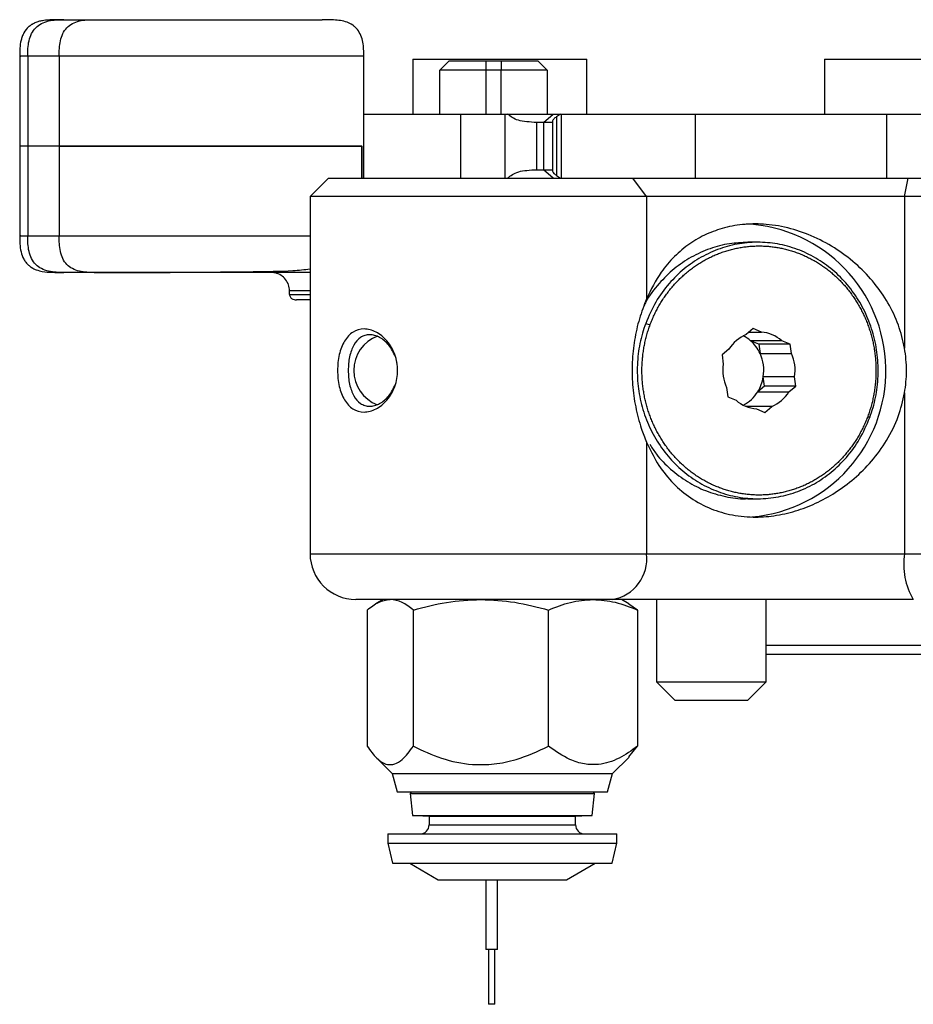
# Model space of a CAD drawing. Header units: millimetres. Extents: x 53.9 to 151.9, y 119.9 to 173.7.
# Tile 1 of 2: x 53.9 to 102.7, y 119.9 to 173.7. Entities that reach past the tile are written whole.
import ezdxf

# ---------------------------------------------------------------- set-up
doc = ezdxf.new("R2010")
doc.units = ezdxf.units.MM

msp = doc.modelspace()

# ---------------------------------------------------------------- linework, layer by layer
at = {"color": 7, "linetype": 'Continuous', "lineweight": 25}
for p, q in [((53.933, 171.694), (53.933, 166.794)), ((54.374, 171.694), (54.374, 166.794)), ((56.088, 171.694), (56.088, 166.794)), ((72.725, 165.044), (72.725, 171.694)), ((75.398, 171.544), (75.398, 168.544)), ((75.398, 171.544), (84.898, 171.544)), ((84.898, 168.544), (84.898, 171.544)), ((97.881, 171.544), (97.881, 168.544)), ((97.881, 171.544), (107.381, 171.544)), ((77.379, 171.444), (76.879, 170.944)), ((79.379, 170.944), (76.879, 170.944)), ((76.879, 168.544), (76.879, 170.944)), ((77.379, 171.444), (79.379, 171.444)), ((79.379, 171.444), (79.379, 170.944)), ((79.379, 171.444), (80.229, 171.444)), ((80.229, 170.944), (79.379, 170.944)), ((80.229, 171.444), (82.229, 171.444)), ((80.229, 171.444), (80.229, 170.944)), ((82.729, 170.944), (80.229, 170.944)), ((82.729, 170.944), (82.229, 171.444)), ((82.729, 170.944), (82.729, 168.544)), ((72.725, 168.544), (78.013, 168.544)), ((78.013, 168.544), (78.013, 165.044)), ((78.013, 168.544), (80.424, 168.544)), ((80.424, 168.544), (80.424, 165.044)), ((80.424, 168.544), (80.578, 168.544)), ((80.578, 168.544), (83.057, 168.544)), ((82.543, 168.082), (83.057, 168.544)), ((83.057, 168.544), (83.457, 168.544)), ((83.457, 168.544), (83.242, 168.394)), ((83.242, 168.394), (83.242, 165.193)), ((83.457, 168.544), (83.502, 168.544)), ((83.502, 168.544), (83.502, 165.044)), ((83.502, 168.544), (90.823, 168.544)), ((90.823, 168.544), (90.823, 165.044)), ((90.823, 168.544), (101.264, 168.544)), ((101.264, 168.544), (101.264, 165.044)), ((101.264, 168.544), (126.937, 168.544)), ((82.543, 168.082), (82.162, 168.082)), ((82.162, 168.082), (82.162, 165.505)), ((83.028, 168.082), (82.543, 168.082)), ((82.543, 168.082), (82.543, 165.505)), ((83.028, 168.147), (83.028, 165.442)), ((53.933, 166.794), (53.933, 161.894)), ((54.374, 166.794), (53.933, 166.794)), ((54.374, 166.794), (54.374, 161.894)), ((56.088, 166.794), (54.374, 166.794)), ((56.088, 166.794), (56.088, 161.894)), ((72.613, 166.794), (56.088, 166.794)), ((56.088, 166.794), (72.627, 166.794)), ((72.613, 165.044), (72.613, 166.794)), ((72.627, 165.044), (72.627, 166.794)), ((70.79, 165.044), (69.79, 164.044)), ((70.79, 165.044), (87.412, 165.044)), ((82.162, 165.505), (82.543, 165.505)), ((83.057, 165.044), (82.543, 165.505)), ((82.543, 165.505), (83.028, 165.505)), ((83.242, 165.193), (83.457, 165.044)), ((88.161, 164.044), (87.412, 165.044)), ((87.412, 165.044), (91.459, 165.044)), ((91.459, 165.044), (101.264, 165.044)), ((101.264, 165.044), (123.87, 165.044)), ((102.256, 164.044), (102.445, 165.044)), ((69.79, 164.044), (69.79, 144.544)), ((88.161, 164.044), (69.79, 164.044)), ((88.161, 164.044), (88.161, 158.452)), ((102.256, 164.044), (88.161, 164.044)), ((102.256, 164.044), (102.256, 155.769)), ((119.685, 164.044), (102.256, 164.044)), ((94.234, 161.544), (93.687, 161.544)), ((65.487, 159.894), (58.003, 159.894)), ((65.487, 159.927), (66.674, 159.933)), ((65.487, 159.927), (65.487, 159.894)), ((66.674, 159.894), (65.487, 159.894)), ((66.674, 159.933), (66.674, 159.894)), ((69.79, 159.894), (66.674, 159.894)), ((68.67, 158.694), (68.67, 158.894)), ((69.79, 158.394), (69.054, 158.394)), ((88.116, 157.114), (88.359, 157.041)), ((93.983, 156.828), (93.605, 156.508)), ((93.76, 156.639), (94.433, 156.639)), ((94.433, 156.639), (93.983, 156.828)), ((95.552, 156.169), (93.842, 156.169)), ((94.292, 155.98), (93.842, 156.169)), ((96.002, 155.98), (94.292, 155.98)), ((94.292, 155.98), (94.363, 155.471)), ((96.002, 155.98), (95.552, 156.169)), ((96.073, 155.471), (96.002, 155.98)), ((92.663, 155.712), (92.284, 155.392)), ((92.284, 155.392), (92.355, 154.883)), ((94.363, 155.471), (96.073, 155.471)), ((74.546, 154.938), (74.488, 155.156)), ((96.25, 154.204), (94.54, 154.204)), ((94.611, 153.695), (94.54, 154.204)), ((96.321, 153.695), (96.25, 154.204)), ((92.532, 153.616), (92.603, 153.107)), ((94.611, 153.695), (94.232, 153.376)), ((94.232, 153.376), (95.942, 153.376)), ((96.321, 153.695), (94.611, 153.695)), ((95.942, 153.376), (96.321, 153.695)), ((102.256, 153.318), (102.256, 144.544)), ((92.603, 153.107), (93.053, 152.918)), ((95, 152.579), (93.605, 152.579)), ((94.172, 152.448), (94.622, 152.259)), ((94.622, 152.259), (95, 152.579)), ((100.246, 152.046), (100.352, 151.973)), ((88.161, 150.635), (88.161, 144.544)), ((93.687, 147.544), (94.234, 147.544)), ((88.161, 144.544), (102.256, 144.544)), ((102.256, 144.544), (105.864, 144.544)), ((86.287, 142.044), (72.29, 142.044)), ((73.79, 142.044), (73.38, 141.807)), ((102.73, 142.044), (86.287, 142.044)), ((87.2, 141.807), (86.79, 142.044)), ((88.702, 142.044), (88.702, 137.544)), ((94.702, 137.544), (94.702, 142.044)), ((72.907, 141.463), (72.907, 134.031)), ((75.429, 134.031), (75.429, 141.463)), ((82.812, 134.031), (82.812, 141.463)), ((87.673, 141.463), (87.191, 141.792)), ((87.673, 141.463), (87.673, 134.031)), ((94.702, 139.544), (123.787, 139.544)), ((123.329, 139.044), (94.702, 139.044)), ((88.702, 137.544), (89.702, 136.544)), ((88.702, 137.544), (90.722, 137.544)), ((90.722, 137.544), (94.702, 137.544)), ((93.702, 136.544), (94.702, 137.544)), ((89.702, 136.544), (91.048, 136.544)), ((91.048, 136.544), (93.702, 136.544)), ((87.191, 133.458), (87.673, 134.031)), ((73.383, 133.432), (74.272, 132.544)), ((86.308, 132.544), (87.207, 133.442)), ((74.272, 132.544), (74.54, 131.544)), ((74.272, 132.544), (86.308, 132.544)), ((86.04, 131.544), (86.308, 132.544)), ((74.54, 131.544), (86.04, 131.544)), ((75.34, 131.544), (75.253, 131.456)), ((75.253, 131.456), (75.38, 130.244)), ((75.253, 131.456), (84.128, 131.456)), ((84.128, 131.456), (85.327, 131.456)), ((85.2, 130.244), (85.327, 131.456)), ((85.327, 131.456), (85.24, 131.544)), ((75.38, 130.244), (85.2, 130.244)), ((75.596, 130.243), (76.29, 130.22)), ((76.29, 130.22), (76.29, 129.744)), ((76.29, 130.22), (84.29, 130.22)), ((84.29, 130.22), (84.984, 130.243)), ((84.29, 129.744), (84.29, 130.22)), ((74.04, 129.244), (74.04, 128.744)), ((74.04, 129.244), (85.052, 129.244)), ((85.052, 129.244), (86.54, 129.244)), ((86.54, 128.744), (86.54, 129.244)), ((74.04, 128.744), (74.294, 127.644)), ((74.04, 128.744), (85.052, 128.744)), ((85.052, 128.744), (86.54, 128.744)), ((86.286, 127.644), (86.54, 128.744)), ((74.294, 127.644), (86.286, 127.644)), ((75.231, 127.644), (76.79, 126.744)), ((83.79, 126.744), (85.349, 127.644)), ((76.79, 126.744), (83.79, 126.744)), ((79.379, 126.744), (79.379, 122.944)), ((80.029, 122.944), (80.029, 126.744)), ((80.029, 122.944), (79.379, 122.944)), ((79.529, 122.944), (79.529, 119.944)), ((79.879, 119.944), (79.879, 122.944)), ((79.879, 119.944), (79.529, 119.944))]:
    msp.add_line(p, q, dxfattribs=at)
at = {"color": 8, "linetype": 'Continuous', "lineweight": 25}
for p, q in [((79.379, 170.944), (79.379, 168.544)), ((80.229, 168.544), (80.229, 170.944)), ((69.79, 158.894), (68.67, 158.894)), ((68.67, 158.694), (69.79, 158.694)), ((69.79, 144.544), (88.161, 144.544)), ((76.29, 129.744), (83.338, 129.744)), ((83.338, 129.744), (84.29, 129.744))]:
    msp.add_line(p, q, dxfattribs=at)
at = {"color": 7, "linetype": 'Continuous', "lineweight": 25}
for centre, radius, start, end in [((93.216, 154.536), 8.017, 275.0502, 87.1227), ((74.176, 154.544), 2, 110.5082, 249.2604), ((94.362, 154.657), 2, 112.2338, 148.1686), ((92.555, 154.694), 1.958, 48.8824, 62.8717), ((94.292, 154.735), 1.909, 48.6686, 85.7501), ((92.469, 154.601), 2.084, 24.6754, 48.7884), ((92.347, 154.544), 2.219, 351.2043, 24.6982), ((94.057, 154.544), 2.219, 351.2043, 24.6982), ((94.548, 154.544), 2.219, 171.2043, 204.6982), ((92.385, 154.532), 2.18, 327.945, 351.3433), ((92.525, 154.437), 2.01, 297.3032, 328.1225), ((94.243, 154.43), 2, 292.2338, 328.1686), ((94.313, 154.352), 1.909, 228.6686, 265.7501), ((72.29, 144.544), 2.5, 180, 270), ((85.922, 144.27), 2.256, 279.3159, 6.9701), ((105.902, 143.941), 3.696, 170.6182, 210.894), ((75.79, 129.744), 0.5, 270, 0), ((84.79, 129.744), 0.5, 180, 270)]:
    msp.add_arc(centre, radius, start, end, dxfattribs=at)
for points, knots in [([(56.349, 173.694), (56.187, 173.694), (55.877, 173.694), (55.512, 173.682), (55.23, 173.654), (55.024, 173.611), (54.881, 173.565), (54.795, 173.531), (54.725, 173.499), (54.678, 173.475), (54.631, 173.45), (54.569, 173.413), (54.495, 173.361), (54.334, 173.228), (54.199, 173.059), (54.072, 172.782), (53.985, 172.497), (53.934, 172.124), (53.934, 171.838), (53.934, 171.694)], [0, 0, 0, 0, 0.212174, 0.408058, 0.569508, 0.657224, 0.68802, 0.710203, 0.71883, 0.726327, 0.733134, 0.739672, 0.753094, 0.767885, 0.830618, 0.858977, 0.88667, 0.942749, 1, 1, 1, 1]), ([(54.374, 171.694), (54.378, 171.979), (54.383, 172.404), (54.561, 172.935), (54.791, 173.271), (55.123, 173.505), (55.647, 173.685), (56.067, 173.69), (56.349, 173.694)], [0, 0, 0, 0, 0.255784, 0.381083, 0.5, 0.618917, 0.744216, 1, 1, 1, 1]), ([(56.088, 171.694), (56.092, 171.979), (56.097, 172.404), (56.269, 172.935), (56.493, 173.271), (56.814, 173.505), (57.322, 173.685), (57.729, 173.69), (58.003, 173.694)], [0, 0, 0, 0, 0.2557838, 0.3810835, 0.5, 0.6189165, 0.7442162, 1, 1, 1, 1]), ([(58.003, 173.694), (58.148, 173.694), (58.439, 173.694), (59.166, 173.694), (60.066, 173.694), (61.134, 173.694), (62.317, 173.694), (63.575, 173.694), (64.858, 173.694), (66.115, 173.694), (67.303, 173.694), (68.366, 173.694), (69.283, 173.694), (69.972, 173.694), (70.365, 173.694), (70.45, 173.694), (70.452, 173.694)], [0, 0, 0, 0, 0.076716, 0.153451, 0.230155, 0.306903, 0.383606, 0.460355, 0.537058, 0.613807, 0.69051, 0.767258, 0.843962, 0.92071, 0.997413, 1, 1, 1, 1]), ([(72.725, 171.694), (72.722, 171.953), (72.718, 172.343), (72.577, 172.835), (72.423, 173.108), (72.256, 173.289), (72.055, 173.447), (71.777, 173.575), (71.437, 173.653), (71.004, 173.695), (70.663, 173.691), (70.452, 173.689)], [0, 0, 0, 0, 0.1740774, 0.2615451, 0.3451981, 0.3852453, 0.4264891, 0.5235436, 0.6435398, 0.7795897, 1, 1, 1, 1]), ([(82.162, 168.082), (81.795, 168.103), (81.063, 168.146), (80.74, 168.411), (80.578, 168.544)], [0, 0, 0, 0, 0.5009271, 1, 1, 1, 1]), ([(83.242, 168.394), (83.187, 168.351), (83.086, 168.272), (83.026, 168.184), (83.032, 168.153), (83.034, 168.147)], [0, 0, 0, 0, 0.473387, 0.886758, 1, 1, 1, 1]), ([(80.578, 165.044), (80.744, 165.178), (81.069, 165.443), (81.802, 165.485), (82.162, 165.505)], [0, 0, 0, 0, 0.510122, 1, 1, 1, 1]), ([(83.031, 165.442), (83.033, 165.426), (83.038, 165.386), (83.105, 165.299), (83.193, 165.231), (83.242, 165.193)], [0, 0, 0, 0, 0.246868, 0.585886, 1, 1, 1, 1]), ([(102.256, 155.769), (102.157, 156.192), (101.957, 157.052), (101.378, 158.239), (100.625, 159.33), (99.696, 160.311), (98.587, 161.173), (97.348, 161.855), (96.028, 162.325), (94.75, 162.55), (93.527, 162.553), (92.43, 162.366), (91.418, 162.004), (90.498, 161.481), (89.666, 160.783), (88.83, 159.811), (88.408, 158.954), (88.161, 158.452)], [0, 0, 0, 0, 0.0642079, 0.1304972, 0.1946365, 0.2603498, 0.3299796, 0.4017133, 0.4693637, 0.5394811, 0.5998048, 0.6620129, 0.7204625, 0.780376, 0.8435924, 0.9083036, 1, 1, 1, 1]), ([(53.934, 161.894), (53.934, 161.75), (53.934, 161.462), (53.997, 161.009), (54.115, 160.685), (54.245, 160.479), (54.336, 160.369), (54.412, 160.294), (54.491, 160.228), (54.659, 160.111), (54.881, 160.019), (55.245, 159.93), (55.711, 159.895), (56.129, 159.894), (56.349, 159.894)], [0, 0, 0, 0, 0.058432, 0.117022, 0.177584, 0.206192, 0.219616, 0.233624, 0.250086, 0.271011, 0.366702, 0.506411, 0.740033, 1, 1, 1, 1]), ([(56.349, 159.894), (56.067, 159.897), (55.647, 159.903), (55.123, 160.082), (54.791, 160.316), (54.561, 160.652), (54.383, 161.183), (54.378, 161.608), (54.374, 161.894)], [0, 0, 0, 0, 0.255784, 0.381083, 0.5, 0.618917, 0.744216, 1, 1, 1, 1]), ([(58.003, 159.894), (57.729, 159.897), (57.322, 159.903), (56.814, 160.082), (56.493, 160.316), (56.269, 160.652), (56.097, 161.183), (56.092, 161.608), (56.088, 161.894)], [0, 0, 0, 0, 0.255784, 0.381083, 0.5, 0.618917, 0.744216, 1, 1, 1, 1]), ([(93.687, 161.533), (93.354, 161.522), (92.656, 161.498), (91.609, 161.217), (90.59, 160.757), (89.647, 160.113), (88.818, 159.287), (88.266, 158.592), (88.06, 158.145), (88.028, 158.077)], [0, 0, 0, 0, 0.1460661, 0.3058918, 0.4703524, 0.6301775, 0.7946374, 0.9684924, 1, 1, 1, 1]), ([(100.352, 151.973), (100.414, 152.153), (100.6, 152.692), (100.787, 153.646), (100.838, 154.811), (100.703, 155.98), (100.39, 157.102), (99.899, 158.166), (99.25, 159.123), (98.453, 159.958), (97.543, 160.632), (96.531, 161.138), (95.463, 161.454), (94.35, 161.576), (93.244, 161.498), (92.156, 161.22), (91.137, 160.757), (90.196, 160.112), (89.358, 159.292), (88.624, 158.294), (88.287, 157.512), (88.116, 157.114)], [0, 0, 0, 0, 0.026115, 0.078478, 0.132326, 0.184689, 0.238537, 0.291464, 0.345925, 0.398851, 0.453312, 0.506238, 0.560699, 0.613625, 0.668087, 0.721013, 0.775474, 0.8284, 0.882861, 0.940433, 1, 1, 1, 1]), ([(88.359, 157.041), (88.393, 157.129), (88.444, 157.262), (88.519, 157.436), (88.578, 157.565), (88.639, 157.692), (88.724, 157.861), (88.814, 158.026), (88.908, 158.188), (88.982, 158.309), (89.058, 158.427), (89.136, 158.544), (89.243, 158.697), (89.354, 158.847), (89.47, 158.993), (89.559, 159.1), (89.65, 159.206), (89.744, 159.309), (89.871, 159.444), (90.002, 159.575), (90.137, 159.701), (90.24, 159.793), (90.345, 159.883), (90.451, 159.971), (90.596, 160.084), (90.744, 160.193), (90.895, 160.296), (91.009, 160.371), (91.125, 160.444), (91.243, 160.514), (91.401, 160.604), (91.563, 160.688), (91.726, 160.767), (91.85, 160.823), (91.975, 160.877), (92.101, 160.927), (92.27, 160.991), (92.441, 161.049), (92.614, 161.102), (92.744, 161.138), (92.875, 161.172), (93.007, 161.202), (93.183, 161.239), (93.36, 161.27), (93.538, 161.295), (93.672, 161.311), (93.806, 161.323), (93.94, 161.333), (94.12, 161.342), (94.299, 161.345), (94.479, 161.341), (94.613, 161.336), (94.748, 161.327), (94.882, 161.316), (95.061, 161.296), (95.239, 161.271), (95.416, 161.24), (95.548, 161.213), (95.68, 161.184), (95.811, 161.151), (95.985, 161.105), (96.158, 161.052), (96.329, 160.993), (96.456, 160.946), (96.582, 160.897), (96.708, 160.844), (96.873, 160.77), (97.037, 160.691), (97.197, 160.606), (97.317, 160.54), (97.435, 160.471), (97.552, 160.399), (97.705, 160.3), (97.856, 160.196), (98.003, 160.087), (98.112, 160.003), (98.22, 159.916), (98.325, 159.827), (98.464, 159.706), (98.598, 159.579), (98.729, 159.448), (98.825, 159.348), (98.919, 159.245), (99.011, 159.141), (99.101, 159.034), (99.218, 158.889), (99.331, 158.74), (99.439, 158.588), (99.518, 158.472), (99.595, 158.354), (99.669, 158.234), (99.765, 158.073), (99.856, 157.908), (99.942, 157.741), (100.004, 157.613), (100.064, 157.485), (100.121, 157.355), (100.194, 157.18), (100.261, 157.003), (100.323, 156.824), (100.367, 156.688), (100.408, 156.552), (100.446, 156.414), (100.494, 156.23), (100.536, 156.044), (100.572, 155.857), (100.597, 155.716), (100.619, 155.575), (100.638, 155.433), (100.66, 155.243), (100.676, 155.053), (100.686, 154.862), (100.691, 154.719), (100.693, 154.576), (100.692, 154.433), (100.687, 154.242), (100.676, 154.051), (100.66, 153.86), (100.645, 153.718), (100.627, 153.576), (100.606, 153.434), (100.575, 153.246), (100.539, 153.059), (100.496, 152.873), (100.462, 152.735), (100.425, 152.597), (100.385, 152.46), (100.328, 152.276), (100.279, 152.139), (100.246, 152.046)], [0, 0, 0, 0, 0.013418, 0.020127, 0.026835, 0.033543, 0.040251, 0.053669, 0.060377, 0.067085, 0.073793, 0.080501, 0.087209, 0.100628, 0.107336, 0.114044, 0.120752, 0.12746, 0.134168, 0.147586, 0.154294, 0.161002, 0.16771, 0.174419, 0.181127, 0.194545, 0.201253, 0.207961, 0.214669, 0.221377, 0.228085, 0.241504, 0.248212, 0.25492, 0.261628, 0.268336, 0.275044, 0.288462, 0.29517, 0.301878, 0.308586, 0.315294, 0.322002, 0.335421, 0.342129, 0.348837, 0.355545, 0.362253, 0.368961, 0.382379, 0.389088, 0.395796, 0.402504, 0.409212, 0.41592, 0.429338, 0.436046, 0.442754, 0.449462, 0.45617, 0.462878, 0.476297, 0.483005, 0.489713, 0.496421, 0.503129, 0.509837, 0.523255, 0.529963, 0.536671, 0.54338, 0.550088, 0.556796, 0.570214, 0.576922, 0.58363, 0.590338, 0.597046, 0.603754, 0.617173, 0.623881, 0.630589, 0.637297, 0.644005, 0.650713, 0.657421, 0.670839, 0.677547, 0.684255, 0.690963, 0.697672, 0.70438, 0.717798, 0.724506, 0.731214, 0.737922, 0.74463, 0.751338, 0.764757, 0.771465, 0.778173, 0.784881, 0.791589, 0.798297, 0.811715, 0.818423, 0.825131, 0.831839, 0.838547, 0.845255, 0.858674, 0.865382, 0.87209, 0.878798, 0.885506, 0.892214, 0.905632, 0.912341, 0.919049, 0.925757, 0.932465, 0.939173, 0.952591, 0.959299, 0.966007, 0.972715, 0.979423, 0.986131, 1, 1, 1, 1]), ([(58.003, 159.894), (58.121, 159.894), (58.361, 159.894), (58.95, 159.894), (59.698, 159.894), (60.585, 159.896), (61.598, 159.899), (62.692, 159.904), (63.855, 159.911), (64.794, 159.919), (65.339, 159.925), (65.487, 159.927)], [0, 0, 0, 0, 0.117674, 0.238761, 0.356436, 0.477523, 0.595196, 0.716282, 0.833951, 0.955033, 1, 1, 1, 1]), ([(69.79, 160.069), (69.482, 160.036), (68.492, 159.932), (67.415, 159.933), (66.674, 159.933)], [0, 0, 0, 0, 0.311557, 1, 1, 1, 1]), ([(68.67, 158.894), (68.659, 159.005), (68.638, 159.227), (68.467, 159.524), (68.216, 159.751), (67.931, 159.875), (67.74, 159.888), (67.661, 159.894)], [0, 0, 0, 0, 0.210954, 0.421861, 0.634121, 0.849231, 1, 1, 1, 1]), ([(68.67, 158.694), (68.673, 158.668), (68.678, 158.618), (68.718, 158.542), (68.794, 158.464), (68.911, 158.407), (69.006, 158.394), (69.053, 158.394), (69.054, 158.394)], [0, 0, 0, 0, 0.125, 0.249249, 0.434663, 0.714668, 0.994244, 1, 1, 1, 1]), ([(88.161, 158.452), (88.025, 158.097), (87.752, 157.386), (87.485, 156.211), (87.356, 154.997), (87.373, 153.762), (87.548, 152.544), (87.824, 151.489), (88.063, 150.883), (88.161, 150.635)], [0, 0, 0, 0, 0.148458, 0.296952, 0.44523, 0.593514, 0.744439, 0.895337, 1, 1, 1, 1]), ([(88.116, 157.114), (88.054, 156.935), (87.868, 156.395), (87.681, 155.441), (87.63, 154.276), (87.765, 153.108), (88.078, 151.985), (88.569, 150.921), (89.218, 149.964), (90.015, 149.13), (90.925, 148.455), (91.937, 147.949), (93.005, 147.633), (94.118, 147.511), (95.224, 147.59), (96.312, 147.867), (97.331, 148.33), (98.272, 148.975), (99.111, 149.795), (99.843, 150.793), (100.181, 151.575), (100.352, 151.973)], [0, 0, 0, 0, 0.026115, 0.078478, 0.132326, 0.184689, 0.238537, 0.291464, 0.345925, 0.398851, 0.453312, 0.506238, 0.560699, 0.613625, 0.668087, 0.721013, 0.775474, 0.8284, 0.882861, 0.940433, 1, 1, 1, 1]), ([(100.246, 152.046), (100.212, 151.958), (100.161, 151.825), (100.086, 151.652), (100.027, 151.523), (99.966, 151.395), (99.881, 151.227), (99.791, 151.061), (99.696, 150.899), (99.623, 150.779), (99.547, 150.66), (99.469, 150.543), (99.362, 150.39), (99.251, 150.24), (99.135, 150.094), (99.046, 149.987), (98.955, 149.881), (98.861, 149.778), (98.734, 149.643), (98.603, 149.512), (98.468, 149.386), (98.365, 149.294), (98.26, 149.204), (98.154, 149.117), (98.009, 149.003), (97.861, 148.894), (97.71, 148.791), (97.596, 148.716), (97.48, 148.643), (97.362, 148.573), (97.204, 148.483), (97.042, 148.399), (96.879, 148.32), (96.755, 148.264), (96.63, 148.21), (96.504, 148.16), (96.335, 148.096), (96.164, 148.038), (95.991, 147.985), (95.861, 147.949), (95.73, 147.916), (95.598, 147.885), (95.422, 147.848), (95.245, 147.817), (95.067, 147.792), (94.933, 147.777), (94.799, 147.764), (94.665, 147.754), (94.485, 147.745), (94.306, 147.742), (94.126, 147.746), (93.992, 147.751), (93.857, 147.76), (93.723, 147.771), (93.544, 147.791), (93.366, 147.816), (93.189, 147.847), (93.057, 147.874), (92.925, 147.903), (92.794, 147.936), (92.62, 147.983), (92.447, 148.035), (92.276, 148.094), (92.149, 148.141), (92.023, 148.191), (91.897, 148.243), (91.732, 148.317), (91.568, 148.396), (91.407, 148.481), (91.288, 148.548), (91.17, 148.616), (91.053, 148.688), (90.9, 148.787), (90.749, 148.891), (90.602, 149), (90.493, 149.084), (90.385, 149.171), (90.28, 149.26), (90.141, 149.382), (90.007, 149.508), (89.876, 149.639), (89.78, 149.739), (89.686, 149.842), (89.594, 149.946), (89.504, 150.053), (89.387, 150.198), (89.274, 150.347), (89.166, 150.499), (89.087, 150.615), (89.01, 150.733), (88.936, 150.853), (88.84, 151.014), (88.749, 151.179), (88.663, 151.347), (88.6, 151.474), (88.541, 151.602), (88.484, 151.732), (88.411, 151.907), (88.344, 152.084), (88.282, 152.263), (88.238, 152.399), (88.197, 152.535), (88.159, 152.673), (88.111, 152.857), (88.069, 153.043), (88.032, 153.23), (88.008, 153.371), (87.986, 153.512), (87.967, 153.654), (87.945, 153.844), (87.929, 154.034), (87.919, 154.225), (87.914, 154.368), (87.912, 154.511), (87.913, 154.655), (87.918, 154.846), (87.929, 155.036), (87.945, 155.227), (87.96, 155.369), (87.978, 155.511), (87.999, 155.653), (88.03, 155.841), (88.066, 156.028), (88.109, 156.214), (88.143, 156.352), (88.18, 156.49), (88.22, 156.627), (88.277, 156.812), (88.326, 156.949), (88.359, 157.041)], [0, 0, 0, 0, 0.013418, 0.020127, 0.026835, 0.033543, 0.040251, 0.053669, 0.060377, 0.067085, 0.073793, 0.080501, 0.087209, 0.100628, 0.107336, 0.114044, 0.120752, 0.12746, 0.134168, 0.147586, 0.154294, 0.161002, 0.16771, 0.174419, 0.181127, 0.194545, 0.201253, 0.207961, 0.214669, 0.221377, 0.228085, 0.241504, 0.248212, 0.25492, 0.261628, 0.268336, 0.275044, 0.288462, 0.29517, 0.301878, 0.308586, 0.315294, 0.322002, 0.335421, 0.342129, 0.348837, 0.355545, 0.362253, 0.368961, 0.382379, 0.389088, 0.395796, 0.402504, 0.409212, 0.41592, 0.429338, 0.436046, 0.442754, 0.449462, 0.45617, 0.462878, 0.476297, 0.483005, 0.489713, 0.496421, 0.503129, 0.509837, 0.523255, 0.529963, 0.536671, 0.54338, 0.550088, 0.556796, 0.570214, 0.576922, 0.58363, 0.590338, 0.597046, 0.603754, 0.617173, 0.623881, 0.630589, 0.637297, 0.644005, 0.650713, 0.657421, 0.670839, 0.677547, 0.684255, 0.690963, 0.697672, 0.70438, 0.717798, 0.724506, 0.731214, 0.737922, 0.74463, 0.751338, 0.764757, 0.771465, 0.778173, 0.784881, 0.791589, 0.798297, 0.811715, 0.818423, 0.825131, 0.831839, 0.838547, 0.845255, 0.858674, 0.865382, 0.87209, 0.878798, 0.885506, 0.892214, 0.905633, 0.912341, 0.919049, 0.925757, 0.932465, 0.939173, 0.952591, 0.959299, 0.966007, 0.972715, 0.979423, 0.986131, 1, 1, 1, 1]), ([(71.289, 154.544), (71.294, 154.693), (71.303, 154.992), (71.404, 155.564), (71.645, 156.195), (72.115, 156.694), (72.727, 156.87), (73.401, 156.694), (74.019, 156.194), (74.391, 155.563), (74.546, 154.99), (74.586, 154.542), (74.545, 154.094), (74.39, 153.522), (74.018, 152.892), (73.4, 152.393), (72.725, 152.217), (72.113, 152.394), (71.644, 152.894), (71.403, 153.525), (71.303, 154.097), (71.294, 154.395), (71.289, 154.544)], [0, 0, 0, 0, 0.0307947, 0.0615817, 0.1235988, 0.1865007, 0.2500193, 0.3135591, 0.376485, 0.4384708, 0.4693582, 0.5001606, 0.5308434, 0.5616603, 0.6235902, 0.6865085, 0.7501265, 0.813716, 0.8766097, 0.9385035, 0.9693929, 1, 1, 1, 1]), ([(74.451, 155.293), (74.343, 155.516), (74.127, 155.964), (73.68, 156.319), (73.314, 156.468), (73.04, 156.506), (72.78, 156.468), (72.467, 156.319), (72.151, 155.959), (71.963, 155.419), (71.884, 154.928), (71.877, 154.672), (71.873, 154.544)], [0, 0, 0, 0, 0.142435, 0.285143, 0.356611, 0.428215, 0.499854, 0.571238, 0.713888, 0.856744, 0.928265, 1, 1, 1, 1]), ([(102.256, 153.318), (102.309, 153.72), (102.418, 154.537), (102.31, 155.354), (102.256, 155.769)], [0, 0, 0, 0, 0.491951, 1, 1, 1, 1]), ([(71.873, 154.544), (71.877, 154.416), (71.884, 154.16), (71.962, 153.67), (72.151, 153.13), (72.466, 152.768), (72.779, 152.619), (73.039, 152.581), (73.313, 152.619), (73.679, 152.768), (74.127, 153.123), (74.343, 153.57), (74.45, 153.794)], [0, 0, 0, 0, 0.071309, 0.143081, 0.28568, 0.428342, 0.50015, 0.571552, 0.643169, 0.714823, 0.857533, 1, 1, 1, 1]), ([(88.161, 150.635), (88.347, 150.246), (88.723, 149.456), (89.496, 148.469), (90.43, 147.64), (91.499, 147.033), (92.694, 146.649), (93.908, 146.51), (95.131, 146.587), (96.288, 146.845), (97.417, 147.275), (98.5, 147.868), (99.53, 148.634), (100.487, 149.587), (101.31, 150.722), (101.942, 151.981), (102.155, 152.887), (102.256, 153.318)], [0, 0, 0, 0, 0.070518, 0.143075, 0.213588, 0.28632, 0.353462, 0.423071, 0.482805, 0.544353, 0.603073, 0.663242, 0.727171, 0.792646, 0.862505, 0.934533, 1, 1, 1, 1]), ([(88.348, 150.499), (88.461, 150.322), (88.781, 149.824), (89.473, 149.133), (90.377, 148.455), (91.39, 147.946), (92.458, 147.646), (93.239, 147.518), (93.644, 147.55), (93.686, 147.554)], [0, 0, 0, 0, 0.0966148, 0.2712462, 0.4509419, 0.6255734, 0.8052691, 0.9799013, 1, 1, 1, 1]), ([(72.907, 141.463), (73.112, 141.625), (73.525, 141.953), (73.952, 142.013), (74.168, 142.044)], [0, 0, 0, 0, 0.495458, 1, 1, 1, 1]), ([(75.429, 141.463), (75.224, 141.625), (74.811, 141.953), (74.383, 142.013), (74.168, 142.044)], [0, 0, 0, 0, 0.495458, 1, 1, 1, 1]), ([(75.429, 141.463), (76.028, 141.625), (77.238, 141.953), (78.489, 142.013), (79.12, 142.044)], [0, 0, 0, 0, 0.495458, 1, 1, 1, 1]), ([(79.12, 142.044), (79.739, 142.014), (80.989, 141.955), (82.2, 141.628), (82.812, 141.463)], [0, 0, 0, 0, 0.4945107, 1, 1, 1, 1]), ([(82.812, 141.463), (83.206, 141.625), (84.003, 141.953), (84.827, 142.013), (85.242, 142.044)], [0, 0, 0, 0, 0.495458, 1, 1, 1, 1]), ([(85.242, 142.044), (85.65, 142.014), (86.473, 141.955), (87.27, 141.628), (87.673, 141.463)], [0, 0, 0, 0, 0.494511, 1, 1, 1, 1]), ([(72.907, 134.031), (73.08, 133.796), (73.431, 133.317), (73.947, 133.002), (74.419, 133.032), (74.904, 133.324), (75.23, 133.763), (75.429, 134.031)], [0, 0, 0, 0, 0.216191, 0.439774, 0.593429, 0.752219, 1, 1, 1, 1]), ([(75.429, 134.031), (75.934, 133.796), (76.962, 133.317), (78.474, 133.002), (79.856, 133.032), (81.276, 133.324), (82.23, 133.763), (82.812, 134.031)], [0, 0, 0, 0, 0.216191, 0.439774, 0.593429, 0.752219, 1, 1, 1, 1]), ([(87.673, 134.031), (87.34, 133.796), (86.663, 133.317), (85.667, 133.002), (84.757, 133.032), (83.823, 133.324), (83.194, 133.763), (82.812, 134.031)], [0, 0, 0, 0, 0.216191, 0.439774, 0.593429, 0.752219, 1, 1, 1, 1])]:
    msp.add_open_spline(points, degree=3, knots=knots, dxfattribs=at)
for points in [[(56.349, 173.694), (56.564, 173.694), (56.994, 173.694), (57.667, 173.694), (58.003, 173.694)], [(56.088, 171.694), (55.74, 171.694), (55.043, 171.694), (54.597, 171.694), (54.374, 171.694)], [(54.374, 161.894), (54.597, 161.894), (55.043, 161.894), (55.74, 161.894), (56.088, 161.894)], [(58.003, 159.894), (57.667, 159.894), (56.994, 159.894), (56.564, 159.894), (56.349, 159.894)]]:
    msp.add_open_spline(points, degree=3, dxfattribs=at)
at = {"color": 8, "linetype": 'Continuous', "lineweight": 25}
for points, knots in [([(54.374, 171.694), (54.163, 171.694), (53.894, 171.694), (53.971, 171.694), (53.987, 171.694)], [0, 0, 0, 0, 0.785711, 1, 1, 1, 1]), ([(72.685, 171.694), (72.692, 171.694), (72.715, 171.694), (72.398, 171.694), (71.767, 171.694), (70.83, 171.694), (69.644, 171.694), (68.248, 171.694), (66.697, 171.694), (65.052, 171.694), (63.375, 171.694), (61.731, 171.694), (60.183, 171.694), (58.788, 171.694), (57.609, 171.694), (56.661, 171.694), (56.279, 171.694), (56.088, 171.694)], [0, 0, 0, 0, 0.034788, 0.103732, 0.172675, 0.241619, 0.310563, 0.379506, 0.44845, 0.517394, 0.586338, 0.655281, 0.724225, 0.793169, 0.862113, 0.931056, 1, 1, 1, 1]), ([(53.987, 161.894), (53.971, 161.894), (53.894, 161.894), (54.163, 161.894), (54.374, 161.894)], [0, 0, 0, 0, 0.214289, 1, 1, 1, 1]), ([(56.088, 161.894), (56.279, 161.894), (56.661, 161.894), (57.609, 161.894), (58.788, 161.894), (60.183, 161.894), (61.731, 161.894), (63.375, 161.894), (65.051, 161.894), (66.701, 161.894), (68.234, 161.894), (69.281, 161.894), (69.73, 161.894), (69.79, 161.894)], [0, 0, 0, 0, 0.0984868, 0.1969736, 0.2954604, 0.3939472, 0.492434, 0.5909208, 0.6894076, 0.7878944, 0.8863811, 0.9848679, 1, 1, 1, 1])]:
    msp.add_open_spline(points, degree=3, knots=knots, dxfattribs=at)

doc.saveas('drawing.dxf')
